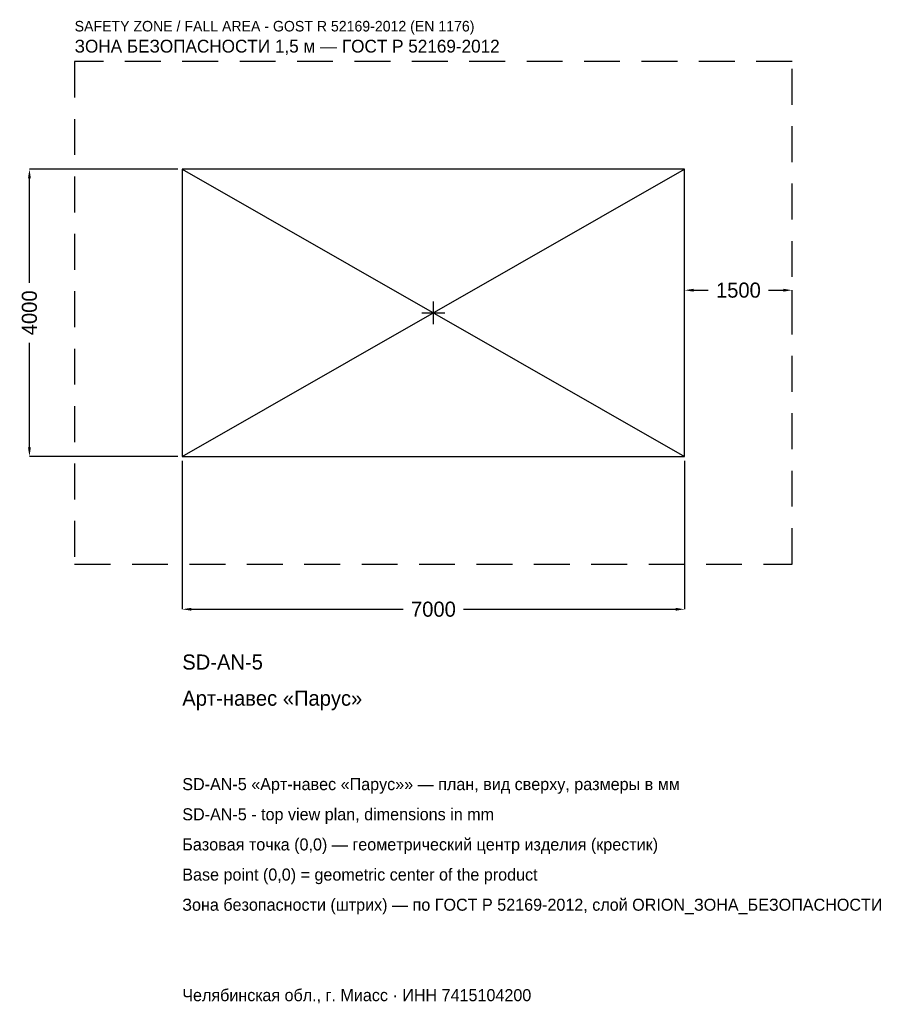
# Model space of a CAD drawing. Header units: metres. Extents: x -5766 to 6395, y -9634 to 4084.
import ezdxf

# ---------------------------------------------------------------- set-up
doc = ezdxf.new("R2010")
doc.units = ezdxf.units.M
doc.linetypes.add('DASHED', pattern=[800, 500, -300])
for name, color, linetype in [('ORION_ДАННЫЕ', 3, 'Continuous'), ('ORION_ЗОНА_БЕЗОПАСНОСТИ', 1, 'Continuous'), ('ORION_КОНТУР', 7, 'Continuous'), ('ORION_РАЗМЕРЫ', 8, 'Continuous')]:
    doc.layers.add(name, color=color, linetype=linetype)
doc.dimstyles.new('ORION', dxfattribs={"dimtxt": 210, "dimasz": 126, "dimexe": 1.25, "dimexo": 63, "dimtad": 1, "dimdec": 0, "dimcen": 2.5, "dimazin": 3, "dimtfac": 1, "dimtmove": 0, "dimatfit": 3, "dimarcsym": 0})

# ---------------------------------------------------------------- blocks, each defined once
blk = doc.blocks.new('_CLOSEDFILLED')
at = {"color": 0, "linetype": 'BYBLOCK'}
blk.add_solid([(-1, 0.16), (0, 0), (-1, -0.16)], dxfattribs=at)
blk = doc.blocks.new('*D1')
for p, q in [((-3500, -2063), (-3500, -4130)), ((3500, -2063), (3500, -4130)), ((-3374, -4130), (-420, -4130)), ((420, -4130), (3374, -4130))]:
    blk.add_line(p, q)
at = {"layer": 'Defpoints'}
for p in [(-3500, -2000), (3500, -2000), (-3500, -4130)]:
    blk.add_point(p, dxfattribs=at)
at = {"layer": 'ORION_РАЗМЕРЫ', "xscale": 126, "yscale": 126, "rotation": 180}
blk.add_blockref('_CLOSEDFILLED', (-3500, -4130), dxfattribs=at)
at = {"layer": 'ORION_РАЗМЕРЫ', "xscale": 126, "yscale": 126}
blk.add_blockref('_CLOSEDFILLED', (3500, -4130), dxfattribs=at)
at = {"layer": 'ORION_РАЗМЕРЫ', "insert": (0, -4130), "char_height": 210, "attachment_point": 5}
blk.add_mtext('7000', dxfattribs=at)
blk = doc.blocks.new('*D2')
for p, q in [((-3563, 2000), (-5630, 2000)), ((-5630, 420), (-5630, 1874)), ((-5630, -1874), (-5630, -420)), ((-3563, -2000), (-5630, -2000))]:
    blk.add_line(p, q)
at = {"layer": 'Defpoints'}
for p in [(-3500, 2000), (-5630, -2000), (-3500, -2000)]:
    blk.add_point(p, dxfattribs=at)
at = {"layer": 'ORION_РАЗМЕРЫ', "xscale": 126, "yscale": 126}
for p, rotation in [((-5630, 2000), 90), ((-5630, -2000), 270)]:
    blk.add_blockref('_CLOSEDFILLED', p, dxfattribs=dict(at, rotation=rotation))
at = {"layer": 'ORION_РАЗМЕРЫ', "insert": (-5630, 0), "char_height": 210, "attachment_point": 5, "rotation": 90}
blk.add_mtext('4000', dxfattribs=at)
blk = doc.blocks.new('*D3')
for p, q in [((3500, 63), (3500, 315)), ((3626, 315), (3830, 315)), ((4670, 315), (4874, 315)), ((5000, 63), (5000, 315))]:
    blk.add_line(p, q)
at = {"layer": 'Defpoints'}
for p in [(3500, 315), (3500, 0), (5000, 0)]:
    blk.add_point(p, dxfattribs=at)
at = {"layer": 'ORION_РАЗМЕРЫ', "xscale": 126, "yscale": 126, "rotation": 180}
blk.add_blockref('_CLOSEDFILLED', (3500, 315), dxfattribs=at)
at = {"layer": 'ORION_РАЗМЕРЫ', "xscale": 126, "yscale": 126}
blk.add_blockref('_CLOSEDFILLED', (5000, 315), dxfattribs=at)
at = {"layer": 'ORION_РАЗМЕРЫ', "insert": (4250, 315), "char_height": 210, "attachment_point": 5}
blk.add_mtext('1500', dxfattribs=at)
blk = doc.blocks.new('ОРИОН SD-AN-5 Арт-навес Парус')
at = {"layer": 'ORION_ЗОНА_БЕЗОПАСНОСТИ', "linetype": 'DASHED'}
blk.add_lwpolyline([(-5000, -3500), (5000, -3500), (5000, 3500), (-5000, 3500)], close=True, dxfattribs=at)
at = {"layer": 'ORION_КОНТУР'}
for p, q in [((-3500, -2000), (3500, 2000)), ((-3500, 2000), (3500, -2000))]:
    blk.add_line(p, q, dxfattribs=at)
blk.add_lwpolyline([(-3500, -2000), (3500, -2000), (3500, 2000), (-3500, 2000)], close=True, dxfattribs=at)
at = {"layer": 'ORION_РАЗМЕРЫ'}
for p, q in [((0, -160), (0, 160)), ((-160, 0), (160, 0))]:
    blk.add_line(p, q, dxfattribs=at)
at = {"layer": 'ORION_ДАННЫЕ'}
for tag, p in [('АРТИКУЛ', (-3500, -4970)), ('НАИМЕНОВАНИЕ', (-3500, -5474))]:
    blk.add_attdef(tag, p, '', height=210, dxfattribs=at)
at = {"layer": 'ORION_ДАННЫЕ', "flags": 1}
for tag, p in [('ПРОИЗВОДИТЕЛЬ', (-3500, -5978)), ('ТЕЛЕФОН', (-3500, -6482)), ('САЙТ', (-3500, -7490)), ('АДРЕС', (-3500, -7994)), ('РЕКВИЗИТЫ', (-3500, -8498)), ('ГАБАРИТЫ', (-3500, -9002)), ('ЗОНА_БЕЗОПАСНОСТИ', (-3500, -9506))]:
    blk.add_attdef(tag, p, '', height=210, dxfattribs=at)
at = {"layer": 'ORION_ЗОНА_БЕЗОПАСНОСТИ', "color": 1}
for s, height, p in [('SAFETY ZONE / FALL AREA - GOST R 52169-2012 (EN 1176)', 147, (-5000, 3920)), ('ЗОНА БЕЗОПАСНОСТИ 1,5 м — ГОСТ Р 52169-2012', 178.5, (-5000, 3626))]:
    blk.add_text(s, height=height, dxfattribs=at).set_placement(p)
at = {"layer": 'ORION_РАЗМЕРЫ'}
dim = blk.add_linear_dim(base=(-5630, -2000), p1=(-3500, -2000), p2=(-3500, 2000), angle=90, dimstyle='ORION', dxfattribs=at)
dim.commit()
dim.dimension.update_dxf_attribs({"geometry": '*D2', "text_midpoint": (-5630, 0)})
for base, p1, p2, picture, middle in [((3500, 315), (3500, 0), (5000, 0), '*D3', (4250, 315)), ((-3500, -4130), (-3500, -2000), (3500, -2000), '*D1', (0, -4130))]:
    dim = blk.add_linear_dim(base=base, p1=p1, p2=p2, dimstyle='ORION', dxfattribs=at)
    dim.commit()
    dim.dimension.update_dxf_attribs({"geometry": picture, "text_midpoint": middle})

msp = doc.modelspace()

# ---------------------------------------------------------------- block references
msp.add_blockref('ОРИОН SD-AN-5 Арт-навес Парус', (0, 0)).add_auto_attribs({'АРТИКУЛ': 'SD-AN-5', 'НАИМЕНОВАНИЕ': 'Арт-навес «Парус»'})

# ---------------------------------------------------------------- texts
at = {"layer": 'ORION_ДАННЫЕ', "color": 3}
for s, p in [('SD-AN-5 «Арт-навес «Парус»» — план, вид сверху, размеры в мм', (-3500, -6650)), ('SD-AN-5 - top view plan, dimensions in mm', (-3500, -7070)), ('Челябинская обл., г. Миасс · ИНН 7415104200', (-3500, -9590))]:
    msp.add_text(s, height=168, dxfattribs=at).set_placement(p)
at = {"layer": 'ORION_ДАННЫЕ', "color": 7}
for s, p in [('Базовая точка (0,0) — геометрический центр изделия (крестик)', (-3500, -7490)), ('Base point (0,0) = geometric center of the product', (-3500, -7910))]:
    msp.add_text(s, height=168, dxfattribs=at).set_placement(p)
at = {"layer": 'ORION_ДАННЫЕ', "color": 1}
msp.add_text('Зона безопасности (штрих) — по ГОСТ Р 52169-2012, слой ORION_ЗОНА_БЕЗОПАСНОСТИ', height=168, dxfattribs=at).set_placement((-3500, -8330))

doc.saveas('drawing.dxf')
